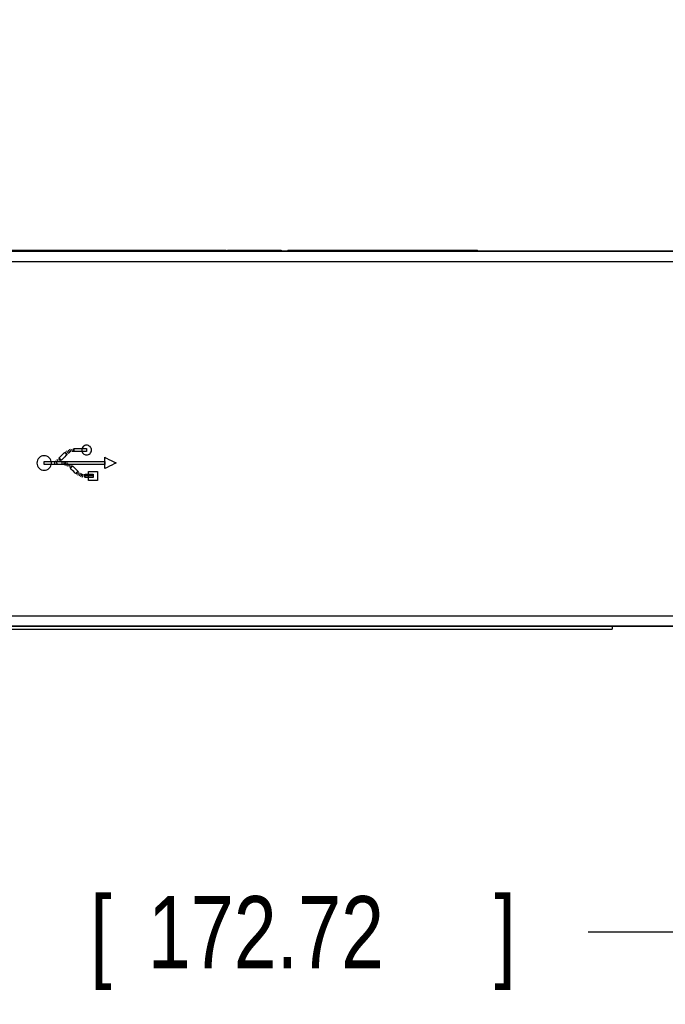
# Model space of a CAD drawing. Header units: inches. Extents: x 0 to 22, y 0 to 17.
# Tile 30 of 32: x 17.3 to 18.4, y 10.6 to 12.3. Entities that reach past the tile are written whole.
import ezdxf

# ---------------------------------------------------------------- set-up
doc = ezdxf.new("R2010")
doc.units = ezdxf.units.IN
doc.header["$LTSCALE"] = 1.21
doc.header["$MEASUREMENT"] = 0
doc.layers.get('0').update_dxf_attribs({"linetype": 'CONTINUOUS'})
doc.layers.add('DATUMCURVES', color=7, linetype='CONTINUOUS')
doc.layers.add('DIMENSIONS', color=7, linetype='CONTINUOUS')
doc.styles.get("Standard").update_dxf_attribs({"font": 'txt', "width": 0.8})
doc.dimstyles.new('DIMSTYLE_1', dxfattribs={"dimtxt": 0.125, "dimasz": 0.18, "dimexe": 0.18, "dimexo": 0.0625, "dimgap": 0.09, "dimtad": 0, "dimtih": 1, "dimtoh": 1, "dimdec": 3, "dimlfac": 2, "dimzin": 4, "dimdsep": 46, "dimtxsty": 'STANDARD', "dimblk": '_FILLED', "dimblk1": '_FILLED', "dimblk2": '_FILLED', "dimcen": 0.09, "dimadec": 0, "dimazin": 0, "dimtp": 0.01, "dimtm": 0.01, "dimtfac": 1, "dimtdec": 3, "dimtofl": 0, "dimtmove": 0, "dimatfit": 3, "dimldrblk": '_FILLED', "dimfxl": 1, "dimtolj": 1, "dimtzin": 4, "dimarcsym": 0})
doc.dimstyles.new('DIMSTYLE_2', dxfattribs={"dimtxt": 0.125, "dimasz": 0.18, "dimexe": 0.18, "dimexo": 0.0625, "dimgap": 0.09, "dimtad": 0, "dimtih": 1, "dimtoh": 1, "dimdec": 3, "dimlfac": 2, "dimzin": 4, "dimdsep": 46, "dimtxsty": 'STANDARD', "dimblk": '_FILLED', "dimblk1": '_FILLED', "dimblk2": '_FILLED', "dimcen": 0.09, "dimadec": 0, "dimazin": 0, "dimtp": 0.01, "dimtm": 0.01, "dimtfac": 1, "dimtdec": 3, "dimtofl": 0, "dimtmove": 0, "dimatfit": 3, "dimldrblk": '_FILLED', "dimfxl": 1, "dimtolj": 1, "dimtzin": 4, "dimarcsym": 0})

# ---------------------------------------------------------------- blocks, each defined once
blk = doc.blocks.new('_FILLED')
at = {"color": 0, "linetype": 'BYBLOCK'}
blk.add_solid([(0, 0), (-1, 0.1736), (-1, -0.1736)], dxfattribs=at)
blk = doc.blocks.new('*D1')
at = {"layer": 'DIMENSIONS', "color": 2, "linetype": 'CONTINUOUS'}
for p, q in [((15.7534, 11.312), (15.7534, 10.5695)), ((19.1534, 11.312), (19.1534, 10.5695)), ((15.7534, 10.6945), (16.7293, 10.6945)), ((19.1534, 10.6945), (18.2793, 10.6945))]:
    blk.add_line(p, q, dxfattribs=at)
at = {"layer": 'DIMENSIONS', "color": 2, "linetype": 'CONTINUOUS', "xscale": 0.18, "yscale": 0.18, "zscale": 0.18, "rotation": 180}
blk.add_blockref('_FILLED', (15.7534, 10.6945), dxfattribs=at)
at = {"layer": 'DIMENSIONS', "color": 2, "linetype": 'CONTINUOUS', "xscale": 0.18, "yscale": 0.18, "zscale": 0.18}
blk.add_blockref('_FILLED', (19.1534, 10.6945), dxfattribs=at)
at = {"layer": 'DIMENSIONS', "color": 2, "linetype": 'CONTINUOUS', "width": 0.8}
for s, p in [('[', (17.4168, 10.632)), (']', (18.1168, 10.632)), ('6.800', (16.7918, 10.632)), ('172.72', (17.5168, 10.632))]:
    blk.add_text(s, height=0.125, dxfattribs=at).set_placement(p)
blk = doc.blocks.new('*D2')
at = {"layer": 'DIMENSIONS', "color": 2, "linetype": 'CONTINUOUS'}
blk.add_line((19.1527, 11.787), (19.1527, 12.548), dxfattribs=at)
at = {"layer": 'DIMENSIONS', "color": 2, "linetype": 'CONTINUOUS', "width": 0.8}
for s, p in [(']', (19.2152, 13.9355)), ('172.65', (19.2152, 13.3355)), ('[', (19.2152, 13.2355)), ('6.797', (19.2152, 12.6105))]:
    blk.add_text(s, height=0.125, rotation=90, dxfattribs=at).set_placement(p)

msp = doc.modelspace()

# ---------------------------------------------------------------- linework, layer by layer
at = {"color": 7, "linetype": 'CONTINUOUS'}
for p, q in [((19.00338, 11.87451), (15.90338, 11.87451)), ((16.98536, 11.87651), (17.32684, 11.87651)), ((17.29728, 11.87651), (17.29728, 11.87451)), ((17.31956, 11.87651), (17.31956, 11.87451)), ((17.32684, 11.87651), (17.32684, 11.87451)), ((17.32698, 11.87651), (17.32698, 11.87451)), ((17.32698, 11.87651), (17.42837, 11.87651)), ((17.42837, 11.87651), (17.42837, 11.87451)), ((17.42924, 11.87651), (17.43552, 11.87651)), ((17.43581, 11.87651), (17.43581, 11.87451)), ((17.43581, 11.87651), (17.65243, 11.87651)), ((17.46654, 11.87651), (17.46654, 11.87451)), ((17.47646, 11.87651), (17.47646, 11.87451)), ((17.56605, 11.87651), (17.56605, 11.87451)), ((17.58513, 11.87651), (17.58513, 11.87451)), ((17.61091, 11.87651), (17.61091, 11.87451)), ((17.65243, 11.87651), (17.65243, 11.87451)), ((17.6549, 11.87651), (17.6549, 11.87451)), ((17.6549, 11.87651), (17.7477, 11.87651)), ((17.67908, 11.87651), (17.67908, 11.87451)), ((17.72338, 11.87651), (17.72338, 11.87451)), ((17.74566, 11.87651), (17.74566, 11.87451)), ((17.7477, 11.87651), (17.7477, 11.87451)), ((17.75935, 11.87651), (18.08746, 11.87651)), ((17.75935, 11.87651), (17.75935, 11.87451)), ((17.8997, 11.87651), (17.8997, 11.87451)), ((18.08746, 11.87451), (18.08746, 11.87651)), ((19.00338, 11.87379), (15.90338, 11.87379)), ((19.00338, 11.85614), (15.90338, 11.85614)), ((15.90338, 11.24289), (19.00338, 11.24289)), ((15.90338, 11.22523), (19.00338, 11.22523)), ((15.90338, 11.22451), (19.00338, 11.22451)), ((16.58588, 11.21951), (18.32088, 11.21951)), ((18.32088, 11.22451), (18.32088, 11.21951))]:
    msp.add_line(p, q, dxfattribs=at)
at = {"layer": 'DATUMCURVES', "color": 40, "linetype": 'CONTINUOUS'}
for points in [[(17.41068, 11.53825, 2.536), (17.40849, 11.53825, 2.536), (17.4041, 11.53643, 2.536), (17.40137, 11.52985, 2.536), (17.4041, 11.52327, 2.536), (17.40849, 11.52146, 2.536), (17.41068, 11.52146, 2.536)], [(17.41068, 11.52146, 2.536), (17.41288, 11.52146, 2.536), (17.41727, 11.52327, 2.536), (17.42, 11.52985, 2.536), (17.41727, 11.53643, 2.536), (17.41288, 11.53825, 2.536), (17.41068, 11.53825, 2.536)], [(17.37364, 11.52665, 2.536), (17.37489, 11.52525, 2.536), (17.37614, 11.52386, 2.536), (17.37739, 11.52246, 2.536)], [(17.37607, 11.52865, 2.536), (17.37714, 11.52706, 2.536), (17.3782, 11.52548, 2.536), (17.37927, 11.5239, 2.536)], [(17.37882, 11.53018, 2.536), (17.37963, 11.52849, 2.536), (17.38044, 11.52681, 2.536), (17.38125, 11.52512, 2.536)], [(17.38346, 11.526, 2.536), (17.38287, 11.52776, 2.536), (17.38228, 11.52953, 2.536), (17.38169, 11.53129, 2.536)], [(17.38467, 11.53217, 2.536), (17.38504, 11.53033, 2.536), (17.3854, 11.52849, 2.536), (17.38577, 11.52665, 2.536)], [(17.38776, 11.5325, 2.536), (17.38787, 11.53066, 2.536), (17.38798, 11.52883, 2.536), (17.38809, 11.52699, 2.536)], [(17.38929, 11.52985, 2.536), (17.38929, 11.53077, 2.536), (17.38929, 11.53169, 2.536), (17.38929, 11.53261, 2.536)], [(17.38929, 11.5271, 2.536), (17.38929, 11.52802, 2.536), (17.38929, 11.52893, 2.536), (17.38929, 11.52985, 2.536)], [(17.41068, 11.53261, 2.536), (17.41068, 11.53169, 2.536), (17.41068, 11.53077, 2.536), (17.41068, 11.52985, 2.536)], [(17.41068, 11.52985, 2.536), (17.41068, 11.52893, 2.536), (17.41068, 11.52802, 2.536), (17.41068, 11.5271, 2.536)], [(17.33716, 11.50742, 2.536), (17.33716, 11.50835, 2.536), (17.33716, 11.50929, 2.536), (17.33716, 11.51023, 2.536)], [(17.33716, 11.50461, 2.536), (17.33716, 11.50555, 2.536), (17.33716, 11.50648, 2.536), (17.33716, 11.50742, 2.536)], [(17.35402, 11.51067, 2.536), (17.35461, 11.50891, 2.536), (17.3552, 11.50715, 2.536), (17.35579, 11.50538, 2.536)], [(17.35678, 11.51177, 2.536), (17.35762, 11.51012, 2.536), (17.35846, 11.50847, 2.536), (17.35931, 11.50682, 2.536)], [(17.36262, 11.50869, 2.536), (17.36155, 11.51023, 2.536), (17.36049, 11.51178, 2.536), (17.35943, 11.51332, 2.536)], [(17.36185, 11.51519, 2.536), (17.3631, 11.51379, 2.536), (17.36435, 11.5124, 2.536), (17.3656, 11.511, 2.536)], [(17.36846, 11.50461, 2.536), (17.36857, 11.50645, 2.536), (17.36868, 11.50828, 2.536), (17.36879, 11.51012, 2.536)], [(17.37177, 11.50979, 2.536), (17.37148, 11.50796, 2.536), (17.37118, 11.50612, 2.536), (17.37089, 11.50429, 2.536)], [(17.37321, 11.50373, 2.536), (17.37372, 11.50553, 2.536), (17.37423, 11.50733, 2.536), (17.37475, 11.50913, 2.536)], [(17.37551, 11.50296, 2.536), (17.37625, 11.50468, 2.536), (17.37699, 11.50641, 2.536), (17.37772, 11.50814, 2.536)], [(17.37772, 11.50186, 2.536), (17.37864, 11.50351, 2.536), (17.37956, 11.50517, 2.536), (17.38048, 11.50682, 2.536)], [(17.38301, 11.50517, 2.536), (17.38195, 11.50366, 2.536), (17.38088, 11.50215, 2.536), (17.37981, 11.50064, 2.536)], [(17.38544, 11.50328, 2.536), (17.38419, 11.50189, 2.536), (17.38294, 11.5005, 2.536), (17.38169, 11.4991, 2.536)], [(17.4421, 11.51023, 2.536), (17.4421, 11.50929, 2.536), (17.4421, 11.50835, 2.536), (17.4421, 11.50742, 2.536)], [(17.4421, 11.50742, 2.536), (17.4421, 11.50648, 2.536), (17.4421, 11.50555, 2.536), (17.4421, 11.50461, 2.536)], [(17.39657, 11.49238, 2.536), (17.39532, 11.49098, 2.536), (17.39407, 11.48958, 2.536), (17.39282, 11.48819, 2.536)], [(17.39525, 11.48631, 2.536), (17.39632, 11.48786, 2.536), (17.39738, 11.4894, 2.536), (17.39845, 11.49094, 2.536)], [(17.40043, 11.48973, 2.536), (17.39962, 11.48808, 2.536), (17.39882, 11.48642, 2.536), (17.39801, 11.48477, 2.536)], [(17.40087, 11.48356, 2.536), (17.40146, 11.48532, 2.536), (17.40205, 11.48709, 2.536), (17.40263, 11.48885, 2.536)], [(17.40385, 11.48279, 2.536), (17.40421, 11.48459, 2.536), (17.40458, 11.48639, 2.536), (17.40495, 11.48819, 2.536)], [(17.40727, 11.48797, 2.536), (17.40716, 11.48609, 2.536), (17.40704, 11.48422, 2.536), (17.40693, 11.48234, 2.536)], [(17.42182, 11.48509, 2.536), (17.41737, 11.48509, 2.536), (17.41292, 11.48509, 2.536), (17.40847, 11.48509, 2.536)]]:
    msp.add_open_spline(points, degree=3, dxfattribs=at)
for points, knots in [([(17.33659, 11.52001, 2.536), (17.33509, 11.51994, 2.536), (17.33193, 11.51921, 2.536), (17.32804, 11.51654, 2.536), (17.32526, 11.51249, 2.536), (17.3242, 11.50742, 2.536), (17.32526, 11.50234, 2.536), (17.32804, 11.4983, 2.536), (17.33208, 11.49553, 2.536), (17.33546, 11.49482, 2.536), (17.33716, 11.49482, 2.536)], [0, 0, 0, 0, 0.1126818, 0.2394487, 0.3662157, 0.4929827, 0.619737, 0.7464913, 0.8732457, 1, 1, 1, 1]), ([(17.33716, 11.49482, 2.536), (17.33885, 11.49482, 2.536), (17.34223, 11.49553, 2.536), (17.34628, 11.4983, 2.536), (17.34905, 11.50234, 2.536), (17.35011, 11.50742, 2.536), (17.34905, 11.51249, 2.536), (17.34628, 11.51654, 2.536), (17.34223, 11.51932, 2.536), (17.33866, 11.52006, 2.536), (17.33678, 11.52001, 2.536), (17.33659, 11.52001, 2.536)], [0, 0, 0, 0, 0.1232816, 0.2465632, 0.3698448, 0.4931264, 0.6164203, 0.7397142, 0.8630081, 0.986302, 1, 1, 1, 1]), ([(17.36306, 11.51618, 2.536), (17.36355, 11.51667, 2.536), (17.36668, 11.51983, 2.536), (17.3698, 11.52299, 2.536), (17.37244, 11.52566, 2.536)], [0, 0, 0, 0, 0.15625, 1, 1, 1, 1]), ([(17.36703, 11.51233, 2.536), (17.36682, 11.51253, 2.536), (17.3655, 11.51381, 2.536), (17.36418, 11.5151, 2.536), (17.36306, 11.51618, 2.536)], [0, 0, 0, 0, 0.15625, 1, 1, 1, 1]), ([(17.3764, 11.5217, 2.536), (17.37591, 11.52121, 2.536), (17.37279, 11.51809, 2.536), (17.36966, 11.51496, 2.536), (17.36703, 11.51233, 2.536)], [0, 0, 0, 0, 0.15625, 1, 1, 1, 1]), ([(17.37244, 11.52566, 2.536), (17.37264, 11.52545, 2.536), (17.37396, 11.52413, 2.536), (17.37528, 11.52281, 2.536), (17.3764, 11.5217, 2.536)], [0, 0, 0, 0, 0.15625, 1, 1, 1, 1]), ([(17.38929, 11.53261, 2.536), (17.38985, 11.53261, 2.536), (17.39342, 11.53261, 2.536), (17.39698, 11.53261, 2.536), (17.39999, 11.53261, 2.536)], [0, 0, 0, 0, 0.15625, 1, 1, 1, 1]), ([(17.39999, 11.5271, 2.536), (17.39943, 11.5271, 2.536), (17.39587, 11.5271, 2.536), (17.3923, 11.5271, 2.536), (17.38929, 11.5271, 2.536)], [0, 0, 0, 0, 0.15625, 1, 1, 1, 1]), ([(17.39999, 11.53261, 2.536), (17.40055, 11.53261, 2.536), (17.40411, 11.53261, 2.536), (17.40768, 11.53261, 2.536), (17.41068, 11.53261, 2.536)], [0, 0, 0, 0, 0.15625, 1, 1, 1, 1]), ([(17.41068, 11.5271, 2.536), (17.41013, 11.5271, 2.536), (17.40656, 11.5271, 2.536), (17.403, 11.5271, 2.536), (17.39999, 11.5271, 2.536)], [0, 0, 0, 0, 0.15625, 1, 1, 1, 1]), ([(17.4421, 11.49767, 2.536), (17.4421, 11.49869, 2.536), (17.4421, 11.50523, 2.536), (17.4421, 11.51177, 2.536), (17.4421, 11.51729, 2.536)], [0, 0, 0, 0, 0.15625, 1, 1, 1, 1]), ([(17.4421, 11.51729, 2.536), (17.44312, 11.51678, 2.536), (17.44966, 11.51351, 2.536), (17.4562, 11.51023, 2.536), (17.46172, 11.50747, 2.536)], [0, 0, 0, 0, 0.15625, 1, 1, 1, 1]), ([(17.33716, 11.51023, 2.536), (17.33989, 11.51023, 2.536), (17.35738, 11.51023, 2.536), (17.37487, 11.51023, 2.536), (17.38963, 11.51023, 2.536)], [0, 0, 0, 0, 0.15625, 1, 1, 1, 1]), ([(17.38963, 11.50461, 2.536), (17.38689, 11.50461, 2.536), (17.3694, 11.50461, 2.536), (17.35191, 11.50461, 2.536), (17.33716, 11.50461, 2.536)], [0, 0, 0, 0, 0.15625, 1, 1, 1, 1]), ([(17.38257, 11.49833, 2.536), (17.38277, 11.49854, 2.536), (17.3841, 11.49986, 2.536), (17.38542, 11.50118, 2.536), (17.38654, 11.50229, 2.536)], [0, 0, 0, 0, 0.15625, 1, 1, 1, 1]), ([(17.38654, 11.50229, 2.536), (17.38701, 11.50182, 2.536), (17.39002, 11.49877, 2.536), (17.39303, 11.49572, 2.536), (17.39557, 11.49315, 2.536)], [0, 0, 0, 0, 0.15625, 1, 1, 1, 1]), ([(17.38963, 11.51023, 2.536), (17.39236, 11.51023, 2.536), (17.40985, 11.51023, 2.536), (17.42734, 11.51023, 2.536), (17.4421, 11.51023, 2.536)], [0, 0, 0, 0, 0.15625, 1, 1, 1, 1]), ([(17.4421, 11.50461, 2.536), (17.43936, 11.50461, 2.536), (17.42187, 11.50461, 2.536), (17.40438, 11.50461, 2.536), (17.38963, 11.50461, 2.536)], [0, 0, 0, 0, 0.15625, 1, 1, 1, 1]), ([(17.46172, 11.50747, 2.536), (17.46069, 11.50696, 2.536), (17.45415, 11.50369, 2.536), (17.44761, 11.50042, 2.536), (17.4421, 11.49767, 2.536)], [0, 0, 0, 0, 0.15625, 1, 1, 1, 1]), ([(17.39172, 11.48918, 2.536), (17.39125, 11.48965, 2.536), (17.38819, 11.4927, 2.536), (17.38514, 11.49576, 2.536), (17.38257, 11.49833, 2.536)], [0, 0, 0, 0, 0.15625, 1, 1, 1, 1]), ([(17.39557, 11.49315, 2.536), (17.39537, 11.49294, 2.536), (17.39409, 11.49162, 2.536), (17.39281, 11.49029, 2.536), (17.39172, 11.48918, 2.536)], [0, 0, 0, 0, 0.15625, 1, 1, 1, 1]), ([(17.40847, 11.48786, 2.536), (17.40917, 11.48786, 2.536), (17.41362, 11.48786, 2.536), (17.41807, 11.48786, 2.536), (17.42182, 11.48786, 2.536)], [0, 0, 0, 0, 0.15625, 1, 1, 1, 1]), ([(17.40847, 11.48223, 2.536), (17.40847, 11.48252, 2.536), (17.40847, 11.4844, 2.536), (17.40847, 11.48628, 2.536), (17.40847, 11.48786, 2.536)], [0, 0, 0, 0, 0.15625, 1, 1, 1, 1]), ([(17.42182, 11.48223, 2.536), (17.42112, 11.48223, 2.536), (17.41668, 11.48223, 2.536), (17.41223, 11.48223, 2.536), (17.40847, 11.48223, 2.536)], [0, 0, 0, 0, 0.15625, 1, 1, 1, 1]), ([(17.4141, 11.47739, 2.536), (17.4141, 11.47819, 2.536), (17.4141, 11.48329, 2.536), (17.4141, 11.4884, 2.536), (17.4141, 11.4927, 2.536)], [0, 0, 0, 0, 0.15625, 1, 1, 1, 1]), ([(17.4141, 11.4927, 2.536), (17.41491, 11.4927, 2.536), (17.42005, 11.4927, 2.536), (17.42519, 11.4927, 2.536), (17.42953, 11.4927, 2.536)], [0, 0, 0, 0, 0.15625, 1, 1, 1, 1]), ([(17.42182, 11.48786, 2.536), (17.42182, 11.48757, 2.536), (17.42182, 11.48569, 2.536), (17.42182, 11.48381, 2.536), (17.42182, 11.48223, 2.536)], [0, 0, 0, 0, 0.15625, 1, 1, 1, 1]), ([(17.42953, 11.4927, 2.536), (17.42953, 11.4919, 2.536), (17.42953, 11.4868, 2.536), (17.42953, 11.4817, 2.536), (17.42953, 11.47739, 2.536)], [0, 0, 0, 0, 0.15625, 1, 1, 1, 1]), ([(17.42953, 11.47739, 2.536), (17.42873, 11.47739, 2.536), (17.42358, 11.47739, 2.536), (17.41844, 11.47739, 2.536), (17.4141, 11.47739, 2.536)], [0, 0, 0, 0, 0.15625, 1, 1, 1, 1])]:
    msp.add_open_spline(points, degree=3, knots=knots, dxfattribs=at)

# ---------------------------------------------------------------- dimensions: what is measured, and where the dimension line sits
at = {"layer": 'DIMENSIONS', "color": 2, "linetype": 'CONTINUOUS'}
dim = msp.add_ordinate_dim(feature_location=(19.15266, 11.78701), offset=(0, 0.761), dtype=1, origin=(15.7541, 11.72451), dimstyle='DIMSTYLE_2', dxfattribs=at)
dim.commit()
dim.dimension.update_dxf_attribs({"geometry": '*D2', "text_midpoint": (19.15266, 13.32301)})
dim = msp.add_linear_dim(base=(19.15338, 10.69451), p1=(15.75338, 11.31201), p2=(19.15338, 11.31201), dimstyle='DIMSTYLE_1', dxfattribs=at)
dim.commit()
dim.dimension.update_dxf_attribs({"geometry": '*D1', "text_midpoint": (17.50431, 10.69451), "dimtype": 160})

doc.saveas('drawing.dxf')
